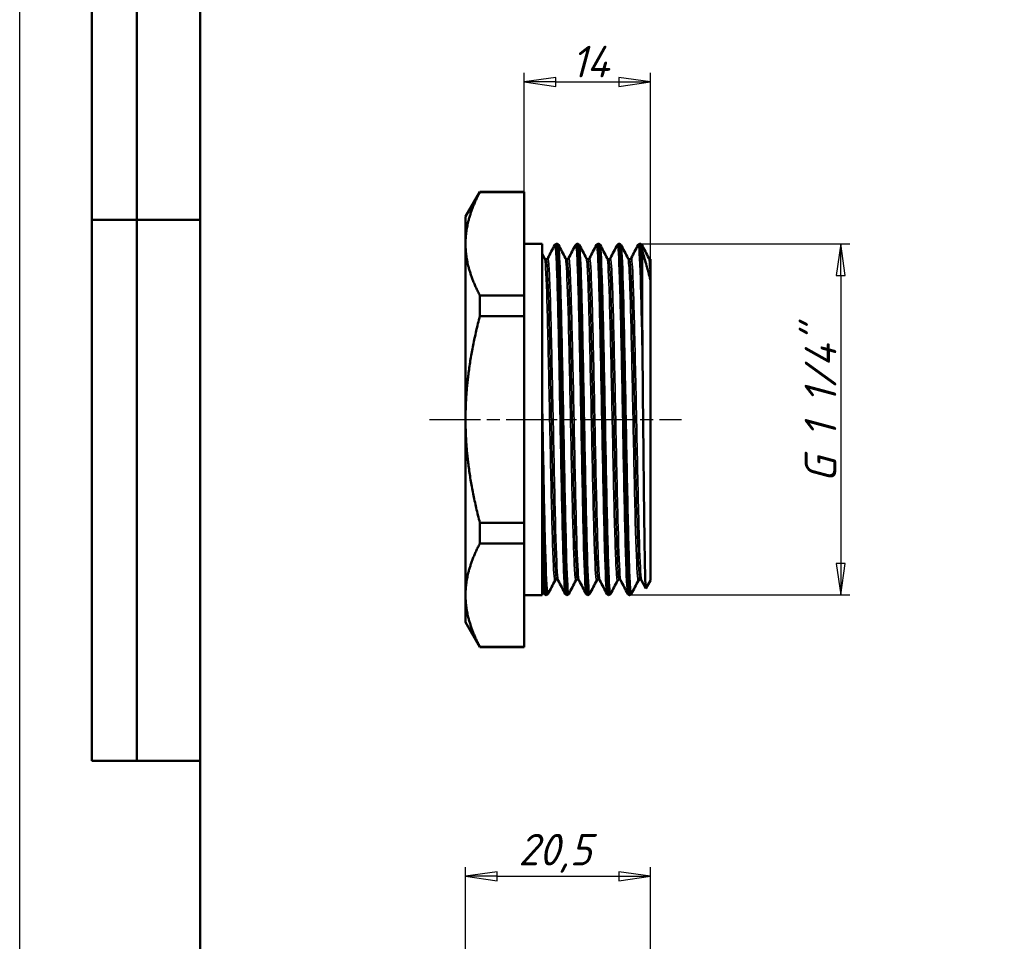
# Model space of a CAD drawing. Header units: millimetres. Extents: x -117 to 514, y -69 to 356.
# Tile 7 of 10: x 0 to 109, y 152 to 254. Entities that reach past the tile are written whole.
import ezdxf
from ezdxf.enums import TextEntityAlignment as Align

# ---------------------------------------------------------------- set-up
doc = ezdxf.new("R2010")
doc.units = ezdxf.units.MM
doc.linetypes.add('CHAIN', pattern=[0.7087, 0.4724, -0.0591, 0.1181, -0.0591])
for name, color, linetype, lineweight in [('Видимые тонкие (ГОСТ)', 7, 'Continuous', 35), ('Видимый контур (ГОСТ)', 7, 'Continuous', 50), ('Кромка (ГОСТ)', 7, 'Continuous', 50), ('Обозначение (ГОСТ)', 7, 'Continuous', 25), ('Осевая линия (ГОСТ)', 7, 'Continuous', 25), ('Размер (ГОСТ)', 7, 'Continuous', 25), ('Эскизная геометрия (ГОСТ)', 7, 'Continuous', 50)]:
    doc.layers.add(name, color=color, linetype=linetype, lineweight=lineweight)
doc.styles.get("Standard").update_dxf_attribs({"font": 'GOST Common Italic.ttf'})
doc.styles.add('Обычный текст (ГОСТ)', font='GOST Common Italic.ttf')
doc.dimstyles.new('Обычный (ГОСТ)', dxfattribs={"dimtxt": 3.5, "dimasz": 3.5, "dimexe": 1, "dimexo": 0, "dimgap": 0.5, "dimtad": 1, "dimrnd": 1e-08, "dimtxsty": 'Обычный текст (ГОСТ)', "dimblk": 'Filled-1', "dimcen": 0.09, "dimdle": 15, "dimclrd": 256, "dimclre": 256, "dimclrt": 256, "dimazin": 2, "dimtfac": 0.714286, "dimtdec": 3, "dimtmove": 0, "dimatfit": 3, "dimfxl": 1, "dimtolj": 1, "dimlwd": 25, "dimlwe": 25, "dimarcsym": 0})

# ---------------------------------------------------------------- blocks, each defined once
blk = doc.blocks.new('ГОСТ - Доп. графы 2')
at = {"layer": 'Эскизная геометрия (ГОСТ)'}
for p, q in [((-12, 0), (-12, 120)), ((-12, 120), (0, 120)), ((-7, 0), (-7, 120)), ((-12, 60), (0, 60)), ((0, 0), (-12, 0))]:
    blk.add_line(p, q, dxfattribs=at)
at = {"layer": 'Обозначение (ГОСТ)', "lineweight": 30, "width": 0.8, "flags": 17}
for tag, p in [('Первичная_применяемость', (-3.65, 90.03)), ('Справочный_номер', (-3.55, 30.02))]:
    blk.add_attdef(tag, text='', height=3.17, rotation=90, dxfattribs=at).set_placement(p, align=Align.MIDDLE_CENTER)
blk = doc.blocks.new('Рамки ГОСТ_ граница 297x210')
at = {"layer": 'Кромка (ГОСТ)', "lineweight": 25}
blk.add_line((0, 0), (0, 297), dxfattribs=at)
at = {"layer": 'Кромка (ГОСТ)'}
blk.add_line((20, 292), (20, 5), dxfattribs=at)
blk = doc.blocks.new('Filled-1')
at = {"color": 0}
for p, q in [((0, 0), (-1, 0.143)), ((-1, 0.143), (-1, -0.143)), ((-1, 0), (0, 0)), ((-1, -0.143), (0, 0))]:
    blk.add_line(p, q, dxfattribs=at)
at = {"color": 0, "flags": 128}
blk.add_lwpolyline([(-1, -0.143), (0, 0), (-1, 0.143), (-1, -0.143)], dxfattribs=at)
at = {"color": 0}
blk.add_solid([(-1, -0.143), (0, 0), (-1, 0.143), (-1, -0.143)], dxfattribs=at)
blk = doc.blocks.new('*D8')
at = {"layer": 'Defpoints', "color": 0, "linetype": 'Continuous', "transparency": 16777216}
for p in [(69.93, 247.29), (69.93, 225.36), (55.93, 221.31)]:
    blk.add_point(p, dxfattribs=at)
at = {"layer": 'Размер (ГОСТ)', "linetype": 'Continuous', "lineweight": 25, "transparency": 16777216}
for p, q in [((55.93, 221.31), (55.93, 248.29)), ((69.93, 225.36), (69.93, 248.29)), ((59.43, 247.29), (66.43, 247.29))]:
    blk.add_line(p, q, dxfattribs=at)
at = {"layer": 'Размер (ГОСТ)', "linetype": 'Continuous', "lineweight": 25, "transparency": 16777216, "xscale": 3.5, "yscale": 3.5, "zscale": 3.5, "rotation": 180}
blk.add_blockref('Filled-1', (55.93, 247.29), dxfattribs=at)
at = {"layer": 'Размер (ГОСТ)', "linetype": 'Continuous', "lineweight": 25, "transparency": 16777216, "xscale": 3.5, "yscale": 3.5, "zscale": 3.5}
blk.add_blockref('Filled-1', (69.93, 247.29), dxfattribs=at)
at = {"layer": 'Размер (ГОСТ)', "linetype": 'Continuous', "lineweight": 25, "transparency": 16777216, "insert": (61.18, 251.29), "char_height": 3.5, "attachment_point": 1, "style": 'Обычный текст (ГОСТ)'}
blk.add_mtext('\\A1;14', dxfattribs=at)
blk = doc.blocks.new('*D9')
at = {"layer": 'Defpoints', "color": 0, "linetype": 'Continuous', "transparency": 16777216}
for p in [(69.93, 159.19), (69.93, 140.24), (49.43, 133.61)]:
    blk.add_point(p, dxfattribs=at)
at = {"layer": 'Размер (ГОСТ)', "linetype": 'Continuous', "lineweight": 25, "transparency": 16777216}
for p, q in [((49.43, 133.61), (49.43, 160.19)), ((69.93, 140.24), (69.93, 160.19)), ((52.93, 159.19), (66.43, 159.19))]:
    blk.add_line(p, q, dxfattribs=at)
at = {"layer": 'Размер (ГОСТ)', "linetype": 'Continuous', "lineweight": 25, "transparency": 16777216, "xscale": 3.5, "yscale": 3.5, "zscale": 3.5, "rotation": 180}
blk.add_blockref('Filled-1', (49.43, 159.19), dxfattribs=at)
at = {"layer": 'Размер (ГОСТ)', "linetype": 'Continuous', "lineweight": 25, "transparency": 16777216, "xscale": 3.5, "yscale": 3.5, "zscale": 3.5}
blk.add_blockref('Filled-1', (69.93, 159.19), dxfattribs=at)
at = {"layer": 'Размер (ГОСТ)', "linetype": 'Continuous', "lineweight": 25, "transparency": 16777216, "insert": (55.28, 163.89), "char_height": 3.5, "attachment_point": 1, "style": 'Обычный текст (ГОСТ)'}
blk.add_mtext('\\A1;20,5', dxfattribs=at)
blk = doc.blocks.new('*D12')
at = {"layer": 'Defpoints', "color": 0, "linetype": 'Continuous', "transparency": 16777216}
for p in [(68.79, 229.33), (67.63, 190.38), (91.04, 190.38)]:
    blk.add_point(p, dxfattribs=at)
at = {"layer": 'Размер (ГОСТ)', "linetype": 'Continuous', "lineweight": 25, "transparency": 16777216}
for p, q in [((68.79, 229.33), (92.04, 229.33)), ((91.04, 225.83), (91.04, 193.88)), ((67.63, 190.38), (92.04, 190.38))]:
    blk.add_line(p, q, dxfattribs=at)
at = {"layer": 'Размер (ГОСТ)', "linetype": 'Continuous', "lineweight": 25, "transparency": 16777216, "xscale": 3.5, "yscale": 3.5, "zscale": 3.5}
for p, rotation in [((91.04, 229.33), 90), ((91.04, 190.38), 270)]:
    blk.add_blockref('Filled-1', p, dxfattribs=dict(at, rotation=rotation))
at = {"layer": 'Размер (ГОСТ)', "linetype": 'Continuous', "lineweight": 25, "transparency": 16777216, "insert": (87.04, 200.72), "char_height": 3.5, "attachment_point": 1, "rotation": 90, "style": 'Обычный текст (ГОСТ)'}
blk.add_mtext('\\A1; \\fGOST Common|b0|i1;\\H3.5000;G 1 1/4"', dxfattribs=at)

msp = doc.modelspace()

# ---------------------------------------------------------------- linework, layer by layer
at = {"layer": 'Видимые тонкие (ГОСТ)'}
for points, knots in [([(60.479, 190.514), (60.447, 190.576), (60.414, 190.867), (60.381, 191.387), (60.303, 192.621), (60.224, 195.14), (60.146, 198.462), (60.068, 201.782), (59.99, 205.886), (59.912, 209.992), (59.834, 214.095), (59.756, 218.176), (59.678, 221.46), (59.6, 224.763), (59.522, 227.239), (59.443, 228.412), (59.403, 229.008), (59.364, 229.266), (59.324, 229.189)], [31.4524151, 31.4524151, 31.4524151, 31.4524151, 31.7209442, 31.7209442, 31.7209442, 32.3576974, 32.3576974, 32.3576974, 32.9939468, 32.9939468, 32.9939468, 33.6297442, 33.6297442, 33.6297442, 34.2693719, 34.2693719, 34.2693719, 34.5940077, 34.5940077, 34.5940077, 34.5940077]), ([(62.791, 190.511), (62.772, 190.546), (62.752, 190.66), (62.733, 190.855), (62.655, 191.645), (62.577, 193.758), (62.499, 196.789), (62.421, 199.82), (62.343, 203.753), (62.265, 207.837), (62.187, 211.92), (62.109, 216.132), (62.031, 219.67), (61.953, 223.206), (61.875, 226.051), (61.797, 227.66), (61.743, 228.772), (61.689, 229.289), (61.635, 229.19)], [25.1692297, 25.1692297, 25.1692297, 25.1692297, 25.3262276, 25.3262276, 25.3262276, 25.9628743, 25.9628743, 25.9628743, 26.599268, 26.599268, 26.599268, 27.2354216, 27.2354216, 27.2354216, 27.871348, 27.871348, 27.871348, 28.3108224, 28.3108224, 28.3108224, 28.3108224]), ([(65.102, 190.507), (65.095, 190.52), (65.088, 190.544), (65.081, 190.578), (65.003, 190.963), (64.924, 192.706), (64.846, 195.469), (64.767, 198.231), (64.689, 201.998), (64.611, 206.045), (64.532, 210.088), (64.454, 214.389), (64.376, 218.118), (64.297, 221.845), (64.219, 224.982), (64.141, 226.925), (64.076, 228.529), (64.011, 229.312), (63.947, 229.195)], [18.8860444, 18.8860444, 18.8860444, 18.8860444, 18.9429531, 18.9429531, 18.9429531, 19.5828555, 19.5828555, 19.5828555, 20.222372, 20.222372, 20.222372, 20.8615161, 20.8615161, 20.8615161, 21.5003015, 21.5003015, 21.5003015, 22.0276371, 22.0276371, 22.0276371, 22.0276371]), ([(60.893, 190.51), (60.879, 190.48), (60.864, 190.496), (60.85, 190.559), (60.772, 190.897), (60.693, 192.585), (60.615, 195.3), (60.537, 198.012), (60.459, 201.734), (60.381, 205.753), (60.303, 209.769), (60.224, 214.06), (60.146, 217.806), (60.068, 221.549), (59.99, 224.728), (59.912, 226.736), (59.854, 228.235), (59.796, 229.075), (59.738, 229.193)], [25.0962527, 25.0962527, 25.0962527, 25.0962527, 25.2149683, 25.2149683, 25.2149683, 25.8528858, 25.8528858, 25.8528858, 26.4901948, 26.4901948, 26.4901948, 27.126948, 27.126948, 27.126948, 27.7631974, 27.7631974, 27.7631974, 28.2378454, 28.2378454, 28.2378454, 28.2378454]), ([(63.205, 190.507), (63.204, 190.505), (63.203, 190.503), (63.202, 190.501), (63.124, 190.386), (63.046, 191.622), (62.967, 193.974), (62.889, 196.325), (62.811, 199.778), (62.733, 203.673), (62.655, 207.566), (62.577, 211.88), (62.499, 215.79), (62.421, 219.699), (62.343, 223.183), (62.265, 225.578), (62.193, 227.784), (62.121, 229.054), (62.049, 229.197)], [18.8130674, 18.8130674, 18.8130674, 18.8130674, 18.8213736, 18.8213736, 18.8213736, 19.4585655, 19.4585655, 19.4585655, 20.0954782, 20.0954782, 20.0954782, 20.7321249, 20.7321249, 20.7321249, 21.3685186, 21.3685186, 21.3685186, 21.9546601, 21.9546601, 21.9546601, 21.9546601]), ([(65.516, 190.509), (65.45, 190.389), (65.383, 191.221), (65.317, 192.915), (65.238, 194.916), (65.16, 198.107), (65.081, 201.871), (65.003, 205.633), (64.924, 209.947), (64.846, 213.981), (64.767, 218.013), (64.689, 221.743), (64.611, 224.452), (64.532, 227.161), (64.454, 228.835), (64.376, 229.153), (64.371, 229.173), (64.366, 229.188), (64.361, 229.197)], [12.5298821, 12.5298821, 12.5298821, 12.5298821, 13.0719017, 13.0719017, 13.0719017, 13.7122037, 13.7122037, 13.7122037, 14.3521062, 14.3521062, 14.3521062, 14.9916226, 14.9916226, 14.9916226, 15.6307667, 15.6307667, 15.6307667, 15.6714747, 15.6714747, 15.6714747, 15.6714747]), ([(67.414, 190.508), (67.344, 190.647), (67.275, 191.837), (67.205, 193.913), (67.127, 196.243), (67.049, 199.679), (66.971, 203.563), (66.893, 207.446), (66.815, 211.757), (66.737, 215.674), (66.659, 219.589), (66.581, 223.088), (66.503, 225.504), (66.425, 227.92), (66.347, 229.239), (66.269, 229.21), (66.265, 229.209), (66.262, 229.204), (66.258, 229.197)], [12.6028591, 12.6028591, 12.6028591, 12.6028591, 13.1698025, 13.1698025, 13.1698025, 13.8062707, 13.8062707, 13.8062707, 14.4426153, 14.4426153, 14.4426153, 15.0788395, 15.0788395, 15.0788395, 15.7149466, 15.7149466, 15.7149466, 15.7444518, 15.7444518, 15.7444518, 15.7444518]), ([(67.828, 190.513), (67.776, 190.419), (67.725, 190.884), (67.673, 191.893), (67.595, 193.427), (67.517, 196.209), (67.439, 199.709), (67.361, 203.207), (67.283, 207.404), (67.205, 211.497), (67.127, 215.589), (67.049, 219.556), (66.971, 222.639), (66.893, 225.722), (66.815, 227.906), (66.737, 228.773), (66.715, 229.014), (66.694, 229.153), (66.672, 229.192)], [6.2466968, 6.2466968, 6.2466968, 6.2466968, 6.665733, 6.665733, 6.665733, 7.3024581, 7.3024581, 7.3024581, 7.9390531, 7.9390531, 7.9390531, 8.5755213, 8.5755213, 8.5755213, 9.2118659, 9.2118659, 9.2118659, 9.3882894, 9.3882894, 9.3882894, 9.3882894]), ([(69.08, 214.062), (69.002, 218.078), (68.924, 221.788), (68.845, 224.482), (68.767, 227.176), (68.689, 228.839), (68.611, 229.154), (68.597, 229.21), (68.583, 229.223), (68.569, 229.195)], [8.0732178, 8.0732178, 8.0732178, 8.0732178, 8.7107919, 8.7107919, 8.7107919, 9.3482162, 9.3482162, 9.3482162, 9.4612665, 9.4612665, 9.4612665, 9.4612665]), ([(59.353, 191.989), (59.286, 191.867), (59.219, 192.642), (59.152, 194.226), (59.072, 196.108), (58.992, 199.119), (58.913, 202.663), (58.831, 206.296), (58.749, 210.467), (58.668, 214.309), (58.588, 218.066), (58.508, 221.485), (58.428, 223.888), (58.351, 226.209), (58.274, 227.565), (58.197, 227.717)], [31.3764236, 31.3764236, 31.3764236, 31.3764236, 31.9234603, 31.9234603, 31.9234603, 32.5729637, 32.5729637, 32.5729637, 33.2386743, 33.2386743, 33.2386743, 33.8894507, 33.8894507, 33.8894507, 34.5180163, 34.5180163, 34.5180163, 34.5180163]), ([(59.531, 192.096), (59.48, 192.1), (59.428, 192.612), (59.377, 193.614), (59.297, 195.178), (59.217, 197.926), (59.137, 201.31), (59.058, 204.687), (58.978, 208.677), (58.898, 212.486), (58.818, 216.326), (58.737, 219.959), (58.657, 222.652), (58.577, 225.328), (58.497, 227.058), (58.417, 227.499), (58.403, 227.576), (58.389, 227.614), (58.375, 227.612)], [31.4159265, 31.4159265, 31.4159265, 31.4159265, 31.8333203, 31.8333203, 31.8333203, 32.4850241, 32.4850241, 32.4850241, 33.1355275, 33.1355275, 33.1355275, 33.791367, 33.791367, 33.791367, 34.4430899, 34.4430899, 34.4430899, 34.5575192, 34.5575192, 34.5575192, 34.5575192]), ([(59.709, 191.993), (59.683, 192.04), (59.657, 192.219), (59.631, 192.532), (59.551, 193.497), (59.471, 195.728), (59.391, 198.78), (59.311, 201.825), (59.231, 205.669), (59.152, 209.546), (59.072, 213.417), (58.992, 217.298), (58.913, 220.421), (58.831, 223.621), (58.749, 226.003), (58.668, 227.071), (58.63, 227.572), (58.591, 227.784), (58.553, 227.71)], [31.4554294, 31.4554294, 31.4554294, 31.4554294, 31.6667581, 31.6667581, 31.6667581, 32.3189064, 32.3189064, 32.3189064, 32.9696192, 32.9696192, 32.9696192, 33.6191226, 33.6191226, 33.6191226, 34.2848332, 34.2848332, 34.2848332, 34.5970221, 34.5970221, 34.5970221, 34.5970221]), ([(61.664, 191.995), (61.626, 191.921), (61.588, 192.132), (61.549, 192.635), (61.469, 193.685), (61.389, 195.996), (61.309, 199.106), (61.229, 202.212), (61.149, 206.096), (61.069, 209.983), (60.989, 213.865), (60.909, 217.726), (60.83, 220.795), (60.75, 223.862), (60.67, 226.122), (60.59, 227.124), (60.563, 227.466), (60.536, 227.661), (60.509, 227.711)], [25.0932383, 25.0932383, 25.0932383, 25.0932383, 25.4058761, 25.4058761, 25.4058761, 26.0587601, 26.0587601, 26.0587601, 26.7108453, 26.7108453, 26.7108453, 27.3621892, 27.3621892, 27.3621892, 28.012849, 28.012849, 28.012849, 28.234831, 28.234831, 28.234831, 28.234831]), ([(61.842, 192.094), (61.821, 192.092), (61.799, 192.18), (61.778, 192.361), (61.697, 193.037), (61.617, 195.004), (61.537, 197.865), (61.457, 200.722), (61.376, 204.454), (61.296, 208.311), (61.216, 212.164), (61.136, 216.118), (61.056, 219.382), (60.976, 222.642), (60.896, 225.193), (60.816, 226.525), (60.773, 227.244), (60.73, 227.606), (60.686, 227.607)], [25.1327412, 25.1327412, 25.1327412, 25.1327412, 25.308013, 25.308013, 25.308013, 25.9627814, 25.9627814, 25.9627814, 26.6166928, 26.6166928, 26.6166928, 27.2698059, 27.2698059, 27.2698059, 27.9221785, 27.9221785, 27.9221785, 28.2743339, 28.2743339, 28.2743339, 28.2743339]), ([(62.02, 191.986), (61.943, 192.136), (61.867, 193.477), (61.79, 195.771), (61.71, 198.178), (61.63, 201.62), (61.549, 205.403), (61.469, 209.171), (61.389, 213.256), (61.309, 216.838), (61.229, 220.415), (61.149, 223.47), (61.069, 225.392), (61.001, 227.034), (60.933, 227.84), (60.864, 227.716)], [25.1722441, 25.1722441, 25.1722441, 25.1722441, 25.7967064, 25.7967064, 25.7967064, 26.452035, 26.452035, 26.452035, 27.104919, 27.104919, 27.104919, 27.7570042, 27.7570042, 27.7570042, 28.3138368, 28.3138368, 28.3138368, 28.3138368]), ([(63.976, 191.988), (63.964, 191.965), (63.953, 191.968), (63.942, 191.998), (63.862, 192.204), (63.782, 193.713), (63.702, 196.225), (63.622, 198.735), (63.543, 202.232), (63.463, 206.02), (63.383, 209.805), (63.303, 213.859), (63.224, 217.375), (63.144, 220.89), (63.064, 223.846), (62.984, 225.657), (62.93, 226.903), (62.875, 227.602), (62.82, 227.712)], [18.810053, 18.810053, 18.810053, 18.810053, 18.902736, 18.902736, 18.902736, 19.5536965, 19.5536965, 19.5536965, 20.2043236, 20.2043236, 20.2043236, 20.8546312, 20.8546312, 20.8546312, 21.5046333, 21.5046333, 21.5046333, 21.9516457, 21.9516457, 21.9516457, 21.9516457]), ([(64.154, 192.09), (64.08, 192.095), (64.006, 193.19), (63.932, 195.203), (63.852, 197.387), (63.772, 200.637), (63.693, 204.305), (63.613, 207.97), (63.533, 212.031), (63.453, 215.676), (63.373, 219.32), (63.293, 222.527), (63.213, 224.658), (63.141, 226.573), (63.07, 227.609), (62.998, 227.614)], [18.8495559, 18.8495559, 18.8495559, 18.8495559, 19.4507284, 19.4507284, 19.4507284, 20.1027431, 20.1027431, 20.1027431, 20.7544237, 20.7544237, 20.7544237, 21.4057844, 21.4057844, 21.4057844, 21.9911486, 21.9911486, 21.9911486, 21.9911486]), ([(64.331, 191.993), (64.281, 192.093), (64.231, 192.682), (64.181, 193.737), (64.101, 195.419), (64.021, 198.273), (63.942, 201.731), (63.862, 205.188), (63.782, 209.227), (63.702, 213.044), (63.622, 216.86), (63.543, 220.431), (63.463, 223.048), (63.383, 225.663), (63.303, 227.309), (63.224, 227.659), (63.208, 227.729), (63.192, 227.747), (63.176, 227.715)], [18.8890588, 18.8890588, 18.8890588, 18.8890588, 19.2975867, 19.2975867, 19.2975867, 19.9488949, 19.9488949, 19.9488949, 20.5998555, 20.5998555, 20.5998555, 21.2504825, 21.2504825, 21.2504825, 21.9007901, 21.9007901, 21.9007901, 22.0306515, 22.0306515, 22.0306515, 22.0306515]), ([(66.287, 191.991), (66.227, 191.883), (66.168, 192.474), (66.108, 193.723), (66.029, 195.391), (65.949, 198.224), (65.87, 201.661), (65.787, 205.232), (65.704, 209.435), (65.622, 213.375), (65.542, 217.194), (65.461, 220.743), (65.381, 223.309), (65.301, 225.872), (65.221, 227.439), (65.141, 227.694), (65.138, 227.704), (65.135, 227.712), (65.131, 227.718)], [12.5268677, 12.5268677, 12.5268677, 12.5268677, 13.0125962, 13.0125962, 13.0125962, 13.6612709, 13.6612709, 13.6612709, 14.3354751, 14.3354751, 14.3354751, 14.9891709, 14.9891709, 14.9891709, 15.6424325, 15.6424325, 15.6424325, 15.6684604, 15.6684604, 15.6684604, 15.6684604]), ([(66.465, 192.097), (66.424, 192.098), (66.382, 192.427), (66.341, 193.085), (66.261, 194.355), (66.182, 196.842), (66.102, 200.051), (66.022, 203.26), (65.943, 207.172), (65.863, 211.011), (65.78, 214.991), (65.698, 218.867), (65.615, 221.815), (65.535, 224.681), (65.455, 226.654), (65.374, 227.337), (65.353, 227.522), (65.331, 227.612), (65.309, 227.61)], [12.5663706, 12.5663706, 12.5663706, 12.5663706, 12.902842, 12.902842, 12.902842, 13.5526936, 13.5526936, 13.5526936, 14.2024286, 14.2024286, 14.2024286, 14.8760679, 14.8760679, 14.8760679, 15.5308236, 15.5308236, 15.5308236, 15.7079633, 15.7079633, 15.7079633, 15.7079633]), ([(66.643, 191.991), (66.624, 192.025), (66.605, 192.131), (66.586, 192.31), (66.506, 193.058), (66.427, 195.077), (66.347, 197.966), (66.267, 200.855), (66.188, 204.597), (66.108, 208.452), (66.029, 212.306), (65.949, 216.25), (65.87, 219.505), (65.787, 222.887), (65.704, 225.5), (65.622, 226.788), (65.577, 227.487), (65.532, 227.794), (65.487, 227.71)], [12.6058735, 12.6058735, 12.6058735, 12.6058735, 12.7610537, 12.7610537, 12.7610537, 13.4099643, 13.4099643, 13.4099643, 14.0587552, 14.0587552, 14.0587552, 14.7074298, 14.7074298, 14.7074298, 15.381634, 15.381634, 15.381634, 15.7474662, 15.7474662, 15.7474662, 15.7474662]), ([(68.598, 191.994), (68.565, 191.928), (68.531, 192.084), (68.497, 192.467), (68.418, 193.371), (68.338, 195.539), (68.258, 198.539), (68.178, 201.538), (68.099, 205.351), (68.019, 209.222), (67.939, 213.092), (67.86, 216.996), (67.78, 220.16), (67.7, 223.323), (67.621, 225.728), (67.541, 226.897), (67.508, 227.378), (67.476, 227.649), (67.443, 227.71)], [6.2436824, 6.2436824, 6.2436824, 6.2436824, 6.5188899, 6.5188899, 6.5188899, 7.1688816, 7.1688816, 7.1688816, 7.8187261, 7.8187261, 7.8187261, 8.4684268, 8.4684268, 8.4684268, 9.1179872, 9.1179872, 9.1179872, 9.385275, 9.385275, 9.385275, 9.385275]), ([(68.776, 192.092), (68.762, 192.09), (68.748, 192.128), (68.734, 192.204), (68.655, 192.643), (68.575, 194.37), (68.495, 197.04), (68.415, 199.711), (68.335, 203.309), (68.255, 207.118), (68.176, 210.926), (68.096, 214.922), (68.016, 218.311), (67.936, 221.699), (67.856, 224.46), (67.777, 226.045), (67.725, 227.076), (67.673, 227.605), (67.621, 227.608)], [6.2831853, 6.2831853, 6.2831853, 6.2831853, 6.3971573, 6.3971573, 6.3971573, 7.0483643, 7.0483643, 7.0483643, 7.6994201, 7.6994201, 7.6994201, 8.3503282, 8.3503282, 8.3503282, 9.0010922, 9.0010922, 9.0010922, 9.424778, 9.424778, 9.424778, 9.424778]), ([(68.954, 191.987), (68.882, 192.132), (68.809, 193.339), (68.736, 195.423), (68.657, 197.711), (68.577, 201.043), (68.497, 204.758), (68.418, 208.471), (68.338, 212.544), (68.258, 216.168), (68.178, 219.792), (68.099, 222.945), (68.019, 225.002), (67.946, 226.899), (67.872, 227.854), (67.799, 227.717)], [6.3226882, 6.3226882, 6.3226882, 6.3226882, 6.9149064, 6.9149064, 6.9149064, 7.5650488, 7.5650488, 7.5650488, 8.2150405, 8.2150405, 8.2150405, 8.864885, 8.864885, 8.864885, 9.4642809, 9.4642809, 9.4642809, 9.4642809]), ([(58.582, 190.513), (58.556, 190.462), (58.531, 190.55), (58.505, 190.782), (58.427, 191.487), (58.349, 193.52), (58.271, 196.492), (58.193, 199.468), (58.115, 203.37), (58.037, 207.451), (58.002, 209.251), (57.968, 211.083), (57.933, 212.875)], [31.379438, 31.379438, 31.379438, 31.379438, 31.588611, 31.588611, 31.588611, 32.2250154, 32.2250154, 32.2250154, 32.862377, 32.862377, 32.862377, 33.1435107, 33.1435107, 33.1435107, 33.1435107]), ([(58.168, 190.515), (58.124, 190.6), (58.08, 191.091), (58.037, 191.977), (58.002, 192.673), (57.968, 193.607), (57.933, 194.741)], [37.73560036, 37.73560036, 37.73560036, 37.73560036, 38.09312642, 38.09312642, 38.09312642, 38.37426011, 38.37426011, 38.37426011, 38.37426011])]:
    msp.add_open_spline(points, degree=3, knots=knots, dxfattribs=at)
for points in [[(69.08, 228.351), (69.048, 228.85), (69.016, 229.13), (68.983, 229.19)], [(69.933, 225.316), (69.873, 226.771), (69.814, 227.593), (69.754, 227.713)], [(69.933, 227.615), (69.933, 227.615), (69.932, 227.615), (69.932, 227.615)]]:
    msp.add_open_spline(points, degree=3, dxfattribs=at)
at = {"layer": 'Видимый контур (ГОСТ)'}
for p, q in [((49.433, 232.352), (51.021, 235.102)), ((51.021, 235.067), (51.021, 235.102)), ((51.021, 235.102), (55.933, 235.102)), ((51.021, 235.067), (55.933, 235.067)), ((55.933, 235.102), (55.933, 235.067)), ((55.933, 223.608), (55.933, 235.067)), ((49.433, 232.352), (49.433, 229.338)), ((49.433, 229.338), (49.433, 209.852)), ((57.933, 229.327), (55.933, 229.327)), ((57.933, 229.327), (57.933, 190.377)), ((59.521, 229.327), (59.54, 229.327)), ((61.832, 229.327), (61.852, 229.327)), ((64.144, 229.327), (64.163, 229.327)), ((66.455, 229.327), (66.475, 229.327)), ((68.767, 229.327), (68.786, 229.327)), ((57.933, 228.225), (58.197, 227.718)), ((69.932, 227.615), (69.933, 227.615)), ((69.933, 227.615), (69.933, 227.615)), ((69.933, 227.615), (69.933, 225.316)), ((69.013, 225.748), (69.013, 225.132)), ((69.933, 225.316), (69.933, 225.305)), ((69.933, 191.971), (69.933, 225.305)), ((51.021, 221.311), (51.021, 223.608)), ((51.021, 223.608), (55.933, 223.608)), ((55.933, 223.608), (55.933, 221.311)), ((51.021, 221.311), (55.933, 221.311)), ((55.933, 198.393), (55.933, 221.311)), ((49.433, 209.852), (49.433, 190.367)), ((57.933, 202.343), (57.933, 203.302)), ((51.021, 196.096), (51.021, 198.393)), ((51.021, 198.393), (55.933, 198.393)), ((55.933, 198.393), (55.933, 196.096)), ((51.021, 196.096), (55.933, 196.096)), ((55.933, 184.637), (55.933, 196.096)), ((69.419, 191.094), (68.954, 191.986)), ((69.933, 191.971), (69.426, 191.093)), ((49.433, 190.367), (49.433, 187.352)), ((57.933, 190.377), (55.933, 190.377)), ((58.168, 190.507), (57.933, 190.958)), ((58.365, 190.377), (58.385, 190.377)), ((60.677, 190.377), (60.696, 190.377)), ((62.988, 190.377), (63.008, 190.377)), ((65.3, 190.377), (65.319, 190.377)), ((67.611, 190.377), (67.63, 190.377)), ((49.433, 187.352), (51.021, 184.602)), ((51.021, 184.602), (51.021, 184.637)), ((51.021, 184.637), (55.933, 184.637)), ((51.021, 184.602), (55.933, 184.602)), ((55.933, 184.637), (55.933, 184.602))]:
    msp.add_line(p, q, dxfattribs=at)
for points, weights in [([(51.021, 235.067), (49.433, 232.037), (49.433, 229.338)], [1.01483072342, 1.03771294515, 1]), ([(49.433, 229.338), (49.433, 226.638), (51.021, 223.608)], [1, 1.03771294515, 1.01483072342]), ([(51.021, 221.311), (49.433, 215.252), (49.433, 209.852)], [1.01483072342, 1.03771294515, 1]), ([(49.433, 209.852), (49.433, 204.453), (51.021, 198.393)], [1, 1.03771294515, 1.01483072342]), ([(51.021, 196.096), (49.433, 193.066), (49.433, 190.367)], [1.01483072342, 1.03771294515, 1]), ([(49.433, 190.367), (49.433, 187.667), (51.021, 184.637)], [1, 1.03771294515, 1.01483072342])]:
    msp.add_rational_spline(points, weights, degree=2, dxfattribs=at)
for points, knots in [([(59.324, 229.198), (59.333, 229.215), (59.345, 229.237), (59.386, 229.276), (59.405, 229.291), (59.455, 229.316), (59.487, 229.326), (59.521, 229.327)], [0, 0, 0, 0, 0.035893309, 0.035893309, 0.054578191, 0.054578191, 0.07393408, 0.07393408, 0.07393408, 0.07393408]), ([(59.521, 229.323), (59.538, 229.326), (59.554, 229.267), (59.571, 229.146), (59.649, 228.585), (59.727, 226.684), (59.805, 223.805), (59.883, 220.928), (59.961, 217.088), (60.039, 213.017), (60.117, 208.948), (60.195, 204.669), (60.273, 200.996), (60.35, 197.323), (60.428, 194.275), (60.506, 192.431), (60.563, 191.087), (60.62, 190.388), (60.677, 190.382)], [-34.5582647, -34.5582647, -34.5582647, -34.5582647, -34.421063, -34.421063, -34.421063, -33.7854583, -33.7854583, -33.7854583, -33.1499791, -33.1499791, -33.1499791, -32.5146223, -32.5146223, -32.5146223, -31.8793846, -31.8793846, -31.8793846, -31.4159265, -31.4159265, -31.4159265, -31.4159265]), ([(60.696, 190.385), (60.653, 190.385), (60.61, 190.778), (60.567, 191.559), (60.489, 192.976), (60.411, 195.663), (60.333, 199.108), (60.255, 202.55), (60.177, 206.73), (60.099, 210.851), (60.022, 214.969), (59.944, 219.007), (59.866, 222.196), (59.785, 225.494), (59.705, 227.863), (59.624, 228.825), (59.596, 229.158), (59.568, 229.322), (59.54, 229.32)], [25.1319957, 25.1319957, 25.1319957, 25.1319957, 25.4829343, 25.4829343, 25.4829343, 26.11917, 26.11917, 26.11917, 26.7548621, 26.7548621, 26.7548621, 27.3900623, 27.3900623, 27.3900623, 28.0467654, 28.0467654, 28.0467654, 28.2743339, 28.2743339, 28.2743339, 28.2743339]), ([(59.541, 229.327), (59.587, 229.325), (59.63, 229.307), (59.686, 229.27), (59.702, 229.251), (59.725, 229.221), (59.732, 229.209), (59.738, 229.198)], [0, 0, 0, 0, 0.02680473, 0.02680473, 0.051521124, 0.051521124, 0.073897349, 0.073897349, 0.073897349, 0.073897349]), ([(61.635, 229.198), (61.644, 229.215), (61.656, 229.237), (61.697, 229.276), (61.716, 229.291), (61.766, 229.316), (61.799, 229.326), (61.832, 229.327)], [0, 0, 0, 0, 0.035893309, 0.035893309, 0.054578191, 0.054578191, 0.07393408, 0.07393408, 0.07393408, 0.07393408]), ([(61.832, 229.32), (61.862, 229.323), (61.892, 229.133), (61.922, 228.747), (62.001, 227.743), (62.079, 225.414), (62.157, 222.208), (62.236, 219.004), (62.314, 214.943), (62.392, 210.803), (62.471, 206.666), (62.549, 202.473), (62.627, 199.029), (62.705, 195.587), (62.783, 192.912), (62.862, 191.517), (62.904, 190.764), (62.946, 190.386), (62.988, 190.385)], [-28.2750794, -28.2750794, -28.2750794, -28.2750794, -28.0296888, -28.0296888, -28.0296888, -27.3908426, -27.3908426, -27.3908426, -26.7523777, -26.7523777, -26.7523777, -26.1142808, -26.1142808, -26.1142808, -25.4765383, -25.4765383, -25.4765383, -25.1327412, -25.1327412, -25.1327412, -25.1327412]), ([(61.852, 229.327), (61.898, 229.325), (61.942, 229.307), (61.997, 229.27), (62.014, 229.251), (62.036, 229.221), (62.043, 229.209), (62.049, 229.198)], [0, 0, 0, 0, 0.02680473, 0.02680473, 0.051521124, 0.051521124, 0.073897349, 0.073897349, 0.073897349, 0.073897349]), ([(63.008, 190.385), (62.976, 190.382), (62.944, 190.592), (62.913, 191.019), (62.835, 192.07), (62.757, 194.429), (62.679, 197.646), (62.601, 200.861), (62.523, 204.916), (62.445, 209.039), (62.367, 213.16), (62.289, 217.326), (62.211, 220.745), (62.133, 224.163), (62.056, 226.816), (61.978, 228.199), (61.936, 228.944), (61.894, 229.318), (61.852, 229.319)], [18.8488104, 18.8488104, 18.8488104, 18.8488104, 19.1070448, 19.1070448, 19.1070448, 19.7429391, 19.7429391, 19.7429391, 20.3785711, 20.3785711, 20.3785711, 21.0139539, 21.0139539, 21.0139539, 21.6491003, 21.6491003, 21.6491003, 21.9911486, 21.9911486, 21.9911486, 21.9911486]), ([(63.947, 229.198), (63.956, 229.215), (63.968, 229.237), (64.009, 229.276), (64.027, 229.291), (64.078, 229.316), (64.11, 229.326), (64.144, 229.327)], [0, 0, 0, 0, 0.035893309, 0.035893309, 0.054578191, 0.054578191, 0.07393408, 0.07393408, 0.07393408, 0.07393408]), ([(64.144, 229.319), (64.185, 229.32), (64.226, 228.962), (64.267, 228.249), (64.345, 226.894), (64.423, 224.265), (64.501, 220.861), (64.579, 217.459), (64.656, 213.301), (64.734, 209.179), (64.812, 205.058), (64.89, 200.995), (64.968, 197.763), (65.046, 194.531), (65.124, 192.147), (65.202, 191.063), (65.234, 190.608), (65.267, 190.384), (65.3, 190.385)], [-21.9918941, -21.9918941, -21.9918941, -21.9918941, -21.6567827, -21.6567827, -21.6567827, -21.0211506, -21.0211506, -21.0211506, -20.3857679, -20.3857679, -20.3857679, -19.7506215, -19.7506215, -19.7506215, -19.1156988, -19.1156988, -19.1156988, -18.8495559, -18.8495559, -18.8495559, -18.8495559]), ([(65.319, 190.382), (65.299, 190.379), (65.279, 190.464), (65.258, 190.64), (65.18, 191.319), (65.102, 193.348), (65.023, 196.335), (64.945, 199.321), (64.867, 203.247), (64.788, 207.361), (64.71, 211.471), (64.632, 215.745), (64.553, 219.362), (64.475, 222.977), (64.397, 225.916), (64.319, 227.614), (64.267, 228.739), (64.215, 229.316), (64.163, 229.32)], [12.5656251, 12.5656251, 12.5656251, 12.5656251, 12.7307916, 12.7307916, 12.7307916, 13.3700329, 13.3700329, 13.3700329, 14.0088792, 14.0088792, 14.0088792, 14.6473441, 14.6473441, 14.6473441, 15.285441, 15.285441, 15.285441, 15.7079633, 15.7079633, 15.7079633, 15.7079633]), ([(64.164, 229.327), (64.21, 229.325), (64.253, 229.307), (64.309, 229.27), (64.325, 229.251), (64.348, 229.221), (64.355, 229.209), (64.361, 229.198)], [0, 0, 0, 0, 0.02680473, 0.02680473, 0.051521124, 0.051521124, 0.073897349, 0.073897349, 0.073897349, 0.073897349]), ([(66.258, 229.198), (66.267, 229.215), (66.279, 229.237), (66.32, 229.276), (66.339, 229.291), (66.389, 229.316), (66.421, 229.326), (66.455, 229.327)], [0, 0, 0, 0, 0.035893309, 0.035893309, 0.054578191, 0.054578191, 0.07393408, 0.07393408, 0.07393408, 0.07393408]), ([(66.455, 229.321), (66.507, 229.318), (66.56, 228.727), (66.612, 227.575), (66.69, 225.865), (66.768, 222.926), (66.846, 219.32), (66.924, 215.717), (67.002, 211.466), (67.08, 207.376), (67.161, 203.147), (67.241, 199.116), (67.322, 196.098), (67.4, 193.164), (67.478, 191.203), (67.556, 190.591), (67.575, 190.449), (67.593, 190.379), (67.611, 190.381)], [-15.7087088, -15.7087088, -15.7087088, -15.7087088, -15.2805518, -15.2805518, -15.2805518, -14.6448597, -14.6448597, -14.6448597, -14.0096595, -14.0096595, -14.0096595, -13.3529563, -13.3529563, -13.3529563, -12.7146355, -12.7146355, -12.7146355, -12.5663706, -12.5663706, -12.5663706, -12.5663706]), ([(66.475, 229.327), (66.521, 229.325), (66.565, 229.307), (66.62, 229.27), (66.637, 229.251), (66.659, 229.221), (66.666, 229.209), (66.672, 229.198)], [0, 0, 0, 0, 0.02680473, 0.02680473, 0.051521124, 0.051521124, 0.073897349, 0.073897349, 0.073897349, 0.073897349]), ([(67.631, 190.378), (67.623, 190.377), (67.616, 190.388), (67.608, 190.412), (67.53, 190.658), (67.452, 192.256), (67.375, 194.9), (67.297, 197.544), (67.219, 201.22), (67.141, 205.228), (67.063, 209.236), (66.985, 213.553), (66.907, 217.36), (66.829, 221.166), (66.751, 224.44), (66.673, 226.559), (66.607, 228.359), (66.541, 229.318), (66.475, 229.325)], [6.2824398, 6.2824398, 6.2824398, 6.2824398, 6.3429254, 6.3429254, 6.3429254, 6.9786588, 6.9786588, 6.9786588, 7.6142635, 7.6142635, 7.6142635, 8.2497427, 8.2497427, 8.2497427, 8.8850995, 8.8850995, 8.8850995, 9.424778, 9.424778, 9.424778, 9.424778]), ([(68.569, 229.198), (68.578, 229.215), (68.59, 229.237), (68.631, 229.276), (68.65, 229.291), (68.7, 229.316), (68.733, 229.326), (68.766, 229.327)], [0, 0, 0, 0, 0.035893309, 0.035893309, 0.054578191, 0.054578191, 0.07393408, 0.07393408, 0.07393408, 0.07393408]), ([(68.766, 229.324), (68.831, 229.32), (68.895, 228.413), (68.96, 226.7), (68.978, 226.233), (68.995, 225.709), (69.013, 225.132)], [-9.42552347, -9.42552347, -9.42552347, -9.42552347, -8.89932936, -8.89932936, -8.89932936, -8.75603441, -8.75603441, -8.75603441, -8.75603441]), ([(68.786, 229.327), (68.833, 229.325), (68.876, 229.307), (68.931, 229.27), (68.948, 229.251), (68.971, 229.221), (68.978, 229.209), (68.983, 229.198)], [0, 0, 0, 0, 0.02680473, 0.02680473, 0.051521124, 0.051521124, 0.073897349, 0.073897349, 0.073897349, 0.073897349]), ([(69.013, 225.748), (69.013, 226.796), (69, 227.79), (69.055, 228.325), (69.06, 228.355), (69.068, 228.365), (69.069, 228.367), (69.071, 228.366), (69.072, 228.366), (69.073, 228.365), (69.073, 228.365), (69.074, 228.364), (69.074, 228.364), (69.075, 228.363), (69.075, 228.363), (69.076, 228.362), (69.076, 228.361), (69.076, 228.36), (69.077, 228.359), (69.078, 228.356), (69.079, 228.354), (69.08, 228.351)], [-0.2961764, -0.2961764, -0.2961764, -0.2961764, -0.0331634, -0.0331634, -0.00906885, -0.00906885, -0.00456677, -0.00456677, -0.00330006, -0.00330006, -0.00278033, -0.00278033, -0.00248372, -0.00248372, -0.00223643, -0.00223643, -0.00195518, -0.00195518, -0.00151267, -0.00151267, 0, 0, 0, 0]), ([(69.08, 228.351), (69.22, 227.906), (69.362, 227.423), (69.647, 226.403), (69.788, 225.869), (69.933, 225.305)], [-0.45804089, -0.45804089, -0.45804089, -0.45804089, -0.22510717, -0.22510717, -0.00026884, -0.00026884, -0.00026884, -0.00026884]), ([(58.197, 227.718), (58.202, 227.709), (58.209, 227.694), (58.245, 227.66), (58.262, 227.646), (58.311, 227.623), (58.343, 227.615), (58.375, 227.615)], [0, 0, 0, 0, 0.036019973, 0.036019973, 0.054900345, 0.054900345, 0.0744849, 0.0744849, 0.0744849, 0.0744849]), ([(58.375, 227.615), (58.421, 227.615), (58.464, 227.632), (58.515, 227.667), (58.529, 227.683), (58.546, 227.705), (58.55, 227.713), (58.553, 227.718)], [0, 0, 0, 0, 0.027703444, 0.027703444, 0.05188023, 0.05188023, 0.07445278, 0.07445278, 0.07445278, 0.07445278]), ([(60.509, 227.718), (60.513, 227.709), (60.52, 227.694), (60.556, 227.66), (60.574, 227.646), (60.622, 227.623), (60.654, 227.615), (60.686, 227.615)], [0, 0, 0, 0, 0.036019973, 0.036019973, 0.054900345, 0.054900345, 0.0744849, 0.0744849, 0.0744849, 0.0744849]), ([(60.686, 227.615), (60.732, 227.615), (60.776, 227.632), (60.827, 227.667), (60.84, 227.683), (60.857, 227.705), (60.862, 227.713), (60.864, 227.718)], [0, 0, 0, 0, 0.027703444, 0.027703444, 0.05188023, 0.05188023, 0.07445278, 0.07445278, 0.07445278, 0.07445278]), ([(62.82, 227.718), (62.824, 227.709), (62.832, 227.694), (62.868, 227.66), (62.885, 227.646), (62.934, 227.623), (62.966, 227.615), (62.998, 227.615)], [0, 0, 0, 0, 0.036019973, 0.036019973, 0.054900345, 0.054900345, 0.0744849, 0.0744849, 0.0744849, 0.0744849]), ([(62.998, 227.615), (63.044, 227.615), (63.087, 227.632), (63.138, 227.667), (63.152, 227.683), (63.169, 227.705), (63.173, 227.713), (63.176, 227.718)], [0, 0, 0, 0, 0.027703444, 0.027703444, 0.05188023, 0.05188023, 0.07445278, 0.07445278, 0.07445278, 0.07445278]), ([(65.131, 227.718), (65.136, 227.709), (65.143, 227.694), (65.179, 227.66), (65.197, 227.646), (65.245, 227.623), (65.277, 227.615), (65.309, 227.615)], [0, 0, 0, 0, 0.036019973, 0.036019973, 0.054900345, 0.054900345, 0.0744849, 0.0744849, 0.0744849, 0.0744849]), ([(65.309, 227.615), (65.355, 227.615), (65.399, 227.632), (65.449, 227.667), (65.463, 227.683), (65.48, 227.705), (65.484, 227.713), (65.487, 227.718)], [0, 0, 0, 0, 0.027703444, 0.027703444, 0.05188023, 0.05188023, 0.07445278, 0.07445278, 0.07445278, 0.07445278]), ([(67.443, 227.718), (67.447, 227.709), (67.455, 227.694), (67.49, 227.66), (67.508, 227.646), (67.556, 227.623), (67.588, 227.615), (67.621, 227.615)], [0, 0, 0, 0, 0.036019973, 0.036019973, 0.054900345, 0.054900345, 0.0744849, 0.0744849, 0.0744849, 0.0744849]), ([(67.621, 227.615), (67.666, 227.615), (67.71, 227.632), (67.761, 227.667), (67.774, 227.683), (67.791, 227.705), (67.796, 227.713), (67.799, 227.718)], [0, 0, 0, 0, 0.027703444, 0.027703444, 0.05188023, 0.05188023, 0.07445278, 0.07445278, 0.07445278, 0.07445278]), ([(69.754, 227.718), (69.759, 227.709), (69.766, 227.694), (69.802, 227.66), (69.819, 227.646), (69.868, 227.623), (69.9, 227.615), (69.932, 227.615)], [0, 0, 0, 0, 0.036019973, 0.036019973, 0.054900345, 0.054900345, 0.0744849, 0.0744849, 0.0744849, 0.0744849]), ([(69.08, 214.062), (69.058, 216.205), (69.043, 218.26), (69.021, 222.045), (69.014, 223.74), (69.013, 225.132)], [-1.3294946, -1.3294946, -1.3294946, -1.3294946, -0.6728399, -0.6728399, 0, 0, 0, 0]), ([(69.426, 191.093), (69.411, 191.067), (69.396, 191.211), (69.356, 192.048), (69.331, 193.039), (69.281, 195.846), (69.256, 197.64), (69.205, 201.808), (69.18, 204.146), (69.13, 209.065), (69.105, 211.601), (69.08, 214.062)], [-3.4242983, -3.4242983, -3.4242983, -3.4242983, -2.9849132, -2.9849132, -2.2461684, -2.2461684, -1.5024342, -1.5024342, -0.7537111, -0.7537111, 0, 0, 0, 0]), ([(58.385, 190.383), (58.33, 190.386), (58.275, 191.04), (58.22, 192.308), (58.142, 194.098), (58.064, 197.103), (57.986, 200.75), (57.968, 201.572), (57.951, 202.426), (57.933, 203.302)], [31.415181, 31.415181, 31.415181, 31.415181, 31.8649346, 31.8649346, 31.8649346, 32.5003924, 32.5003924, 32.5003924, 32.6436874, 32.6436874, 32.6436874, 32.6436874]), ([(57.933, 202.343), (58.011, 198.53), (58.089, 195.251), (58.167, 193.132), (58.233, 191.34), (58.299, 190.386), (58.365, 190.379)], [-38.8740834, -38.8740834, -38.8740834, -38.8740834, -38.2375091, -38.2375091, -38.2375091, -37.6991118, -37.6991118, -37.6991118, -37.6991118]), ([(59.531, 192.089), (59.485, 192.089), (59.441, 192.072), (59.391, 192.037), (59.377, 192.022), (59.36, 191.999), (59.356, 191.992), (59.353, 191.986)], [0, 0, 0, 0, 0.027703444, 0.027703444, 0.05188023, 0.05188023, 0.07445278, 0.07445278, 0.07445278, 0.07445278]), ([(59.709, 191.986), (59.704, 191.995), (59.697, 192.01), (59.661, 192.044), (59.643, 192.058), (59.595, 192.081), (59.563, 192.089), (59.531, 192.089)], [0, 0, 0, 0, 0.036019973, 0.036019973, 0.054900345, 0.054900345, 0.0744849, 0.0744849, 0.0744849, 0.0744849]), ([(61.842, 192.089), (61.796, 192.089), (61.753, 192.072), (61.702, 192.037), (61.688, 192.022), (61.671, 191.999), (61.667, 191.992), (61.664, 191.986)], [0, 0, 0, 0, 0.027703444, 0.027703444, 0.05188023, 0.05188023, 0.07445278, 0.07445278, 0.07445278, 0.07445278]), ([(62.02, 191.986), (62.016, 191.995), (62.008, 192.01), (61.972, 192.044), (61.955, 192.058), (61.906, 192.081), (61.874, 192.089), (61.842, 192.089)], [0, 0, 0, 0, 0.036019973, 0.036019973, 0.054900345, 0.054900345, 0.0744849, 0.0744849, 0.0744849, 0.0744849]), ([(64.154, 192.089), (64.108, 192.089), (64.064, 192.072), (64.013, 192.037), (64, 192.022), (63.983, 191.999), (63.978, 191.992), (63.976, 191.986)], [0, 0, 0, 0, 0.027703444, 0.027703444, 0.05188023, 0.05188023, 0.07445278, 0.07445278, 0.07445278, 0.07445278]), ([(64.331, 191.986), (64.327, 191.995), (64.319, 192.01), (64.284, 192.044), (64.266, 192.058), (64.218, 192.081), (64.186, 192.089), (64.154, 192.089)], [0, 0, 0, 0, 0.036019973, 0.036019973, 0.054900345, 0.054900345, 0.0744849, 0.0744849, 0.0744849, 0.0744849]), ([(66.465, 192.089), (66.419, 192.089), (66.376, 192.072), (66.325, 192.037), (66.311, 192.022), (66.294, 191.999), (66.29, 191.992), (66.287, 191.986)], [0, 0, 0, 0, 0.027703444, 0.027703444, 0.05188023, 0.05188023, 0.07445278, 0.07445278, 0.07445278, 0.07445278]), ([(66.643, 191.986), (66.638, 191.995), (66.631, 192.01), (66.595, 192.044), (66.578, 192.058), (66.529, 192.081), (66.497, 192.089), (66.465, 192.089)], [0, 0, 0, 0, 0.036019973, 0.036019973, 0.054900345, 0.054900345, 0.0744849, 0.0744849, 0.0744849, 0.0744849]), ([(68.776, 192.089), (68.731, 192.089), (68.687, 192.072), (68.636, 192.037), (68.623, 192.022), (68.606, 191.999), (68.601, 191.992), (68.598, 191.986)], [0, 0, 0, 0, 0.027703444, 0.027703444, 0.05188023, 0.05188023, 0.07445278, 0.07445278, 0.07445278, 0.07445278]), ([(68.954, 191.986), (68.95, 191.995), (68.942, 192.01), (68.906, 192.044), (68.889, 192.058), (68.841, 192.081), (68.809, 192.089), (68.776, 192.089)], [0, 0, 0, 0, 0.036019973, 0.036019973, 0.054900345, 0.054900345, 0.0744849, 0.0744849, 0.0744849, 0.0744849]), ([(58.365, 190.377), (58.319, 190.379), (58.275, 190.397), (58.22, 190.435), (58.203, 190.454), (58.181, 190.483), (58.174, 190.496), (58.168, 190.507)], [0, 0, 0, 0, 0.02680473, 0.02680473, 0.051521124, 0.051521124, 0.073897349, 0.073897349, 0.073897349, 0.073897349]), ([(58.582, 190.507), (58.573, 190.489), (58.561, 190.468), (58.52, 190.428), (58.501, 190.413), (58.451, 190.388), (58.419, 190.378), (58.385, 190.377)], [0, 0, 0, 0, 0.035893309, 0.035893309, 0.054578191, 0.054578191, 0.07393408, 0.07393408, 0.07393408, 0.07393408]), ([(60.676, 190.377), (60.63, 190.379), (60.587, 190.397), (60.531, 190.435), (60.515, 190.454), (60.492, 190.483), (60.485, 190.496), (60.479, 190.507)], [0, 0, 0, 0, 0.02680473, 0.02680473, 0.051521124, 0.051521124, 0.073897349, 0.073897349, 0.073897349, 0.073897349]), ([(60.893, 190.507), (60.884, 190.489), (60.872, 190.468), (60.831, 190.428), (60.813, 190.413), (60.762, 190.388), (60.73, 190.378), (60.696, 190.377)], [0, 0, 0, 0, 0.035893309, 0.035893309, 0.054578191, 0.054578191, 0.07393408, 0.07393408, 0.07393408, 0.07393408]), ([(62.988, 190.377), (62.941, 190.379), (62.898, 190.397), (62.843, 190.435), (62.826, 190.454), (62.804, 190.483), (62.797, 190.496), (62.791, 190.507)], [0, 0, 0, 0, 0.02680473, 0.02680473, 0.051521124, 0.051521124, 0.073897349, 0.073897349, 0.073897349, 0.073897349]), ([(63.205, 190.507), (63.196, 190.489), (63.184, 190.468), (63.143, 190.428), (63.124, 190.413), (63.074, 190.388), (63.041, 190.378), (63.008, 190.377)], [0, 0, 0, 0, 0.035893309, 0.035893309, 0.054578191, 0.054578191, 0.07393408, 0.07393408, 0.07393408, 0.07393408]), ([(65.299, 190.377), (65.253, 190.379), (65.21, 190.397), (65.154, 190.435), (65.138, 190.454), (65.115, 190.483), (65.108, 190.496), (65.102, 190.507)], [0, 0, 0, 0, 0.02680473, 0.02680473, 0.051521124, 0.051521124, 0.073897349, 0.073897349, 0.073897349, 0.073897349]), ([(65.516, 190.507), (65.507, 190.489), (65.495, 190.468), (65.454, 190.428), (65.435, 190.413), (65.385, 190.388), (65.353, 190.378), (65.319, 190.377)], [0, 0, 0, 0, 0.035893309, 0.035893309, 0.054578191, 0.054578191, 0.07393408, 0.07393408, 0.07393408, 0.07393408]), ([(67.611, 190.377), (67.564, 190.379), (67.521, 190.397), (67.466, 190.435), (67.449, 190.454), (67.426, 190.483), (67.419, 190.496), (67.414, 190.507)], [0, 0, 0, 0, 0.02680473, 0.02680473, 0.051521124, 0.051521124, 0.073897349, 0.073897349, 0.073897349, 0.073897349]), ([(67.828, 190.507), (67.819, 190.489), (67.807, 190.468), (67.766, 190.428), (67.747, 190.413), (67.697, 190.388), (67.664, 190.378), (67.631, 190.377)], [0, 0, 0, 0, 0.035893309, 0.035893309, 0.054578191, 0.054578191, 0.07393408, 0.07393408, 0.07393408, 0.07393408])]:
    msp.add_open_spline(points, degree=3, knots=knots, dxfattribs=at)
for points in [[(69.013, 225.748), (68.937, 228.058), (68.862, 229.325), (68.786, 229.327)], [(58.553, 227.718), (58.81, 228.211), (59.067, 228.704), (59.324, 229.198)], [(59.738, 229.198), (59.995, 228.704), (60.252, 228.211), (60.509, 227.718)], [(60.864, 227.718), (61.121, 228.211), (61.378, 228.704), (61.635, 229.198)], [(62.049, 229.198), (62.306, 228.704), (62.563, 228.211), (62.82, 227.718)], [(63.176, 227.718), (63.433, 228.211), (63.69, 228.704), (63.947, 229.198)], [(64.361, 229.198), (64.617, 228.704), (64.874, 228.211), (65.131, 227.718)], [(65.487, 227.718), (65.744, 228.211), (66.001, 228.704), (66.258, 229.198)], [(66.672, 229.198), (66.929, 228.704), (67.186, 228.211), (67.443, 227.718)], [(67.799, 227.718), (68.055, 228.211), (68.312, 228.704), (68.569, 229.198)], [(68.983, 229.198), (69.24, 228.704), (69.497, 228.211), (69.754, 227.718)], [(59.353, 191.986), (59.096, 191.493), (58.839, 191), (58.582, 190.507)], [(60.479, 190.507), (60.223, 191), (59.966, 191.493), (59.709, 191.986)], [(61.664, 191.986), (61.407, 191.493), (61.15, 191), (60.893, 190.507)], [(62.791, 190.507), (62.534, 191), (62.277, 191.493), (62.02, 191.986)], [(63.976, 191.986), (63.719, 191.493), (63.462, 191), (63.205, 190.507)], [(65.102, 190.507), (64.845, 191), (64.588, 191.493), (64.331, 191.986)], [(66.287, 191.986), (66.03, 191.493), (65.773, 191), (65.516, 190.507)], [(67.414, 190.507), (67.157, 191), (66.9, 191.493), (66.643, 191.986)], [(68.598, 191.986), (68.342, 191.493), (68.085, 191), (67.828, 190.507)]]:
    msp.add_open_spline(points, degree=3, dxfattribs=at)
at = {"layer": 'Осевая линия (ГОСТ)', "linetype": 'CHAIN', "ltscale": 11.993792}
msp.add_line((45.433, 209.852), (73.373, 209.852), dxfattribs=at)

# ---------------------------------------------------------------- block references
for name, p in [('Рамки ГОСТ_ граница 297x210', (0, 0)), ('ГОСТ - Доп. графы 2', (20, 172))]:
    msp.add_blockref(name, p)

# ---------------------------------------------------------------- dimensions: what is measured, and where the dimension line sits
at = {"layer": 'Размер (ГОСТ)', "linetype": 'Continuous', "lineweight": 25}
for base, p1, p2, picture, middle in [((69.933, 247.286), (55.933, 221.311), (69.933, 225.356), '*D8', (62.933, 247.286)), ((69.933, 159.189), (49.433, 133.606), (69.933, 140.236), '*D9', (59.683, 159.189))]:
    dim = msp.add_linear_dim(base=base, p1=p1, p2=p2, dimstyle='Обычный (ГОСТ)', override={"dimgap": 0.5, "dimdec": 2, "dimtol": 0, "dimlim": 0, "dimtp": 0, "dimtm": 0, "dimtdec": 3, "dimtofl": 0, "dimatfit": 1}, dxfattribs=at)
    dim.commit()
    dim.dimension.update_dxf_attribs({"geometry": picture, "text_midpoint": middle, "dimtype": 160})
dim = msp.add_linear_dim(base=(91.042, 190.377), p1=(68.786, 229.327), p2=(67.63, 190.377), angle=90, text=' \\fGOST Common|b0|i1;\\H3.5000;G 1 1/4"', dimstyle='Обычный (ГОСТ)', override={"dimgap": 0.5, "dimdec": 2, "dimtol": 0, "dimlim": 0, "dimtp": 0, "dimtm": 0, "dimtdec": 3, "dimtofl": 0, "dimatfit": 1}, dxfattribs=at)
dim.commit()
dim.dimension.update_dxf_attribs({"geometry": '*D12', "text_midpoint": (91.042, 209.852), "dimtype": 160})

doc.saveas('drawing.dxf')
